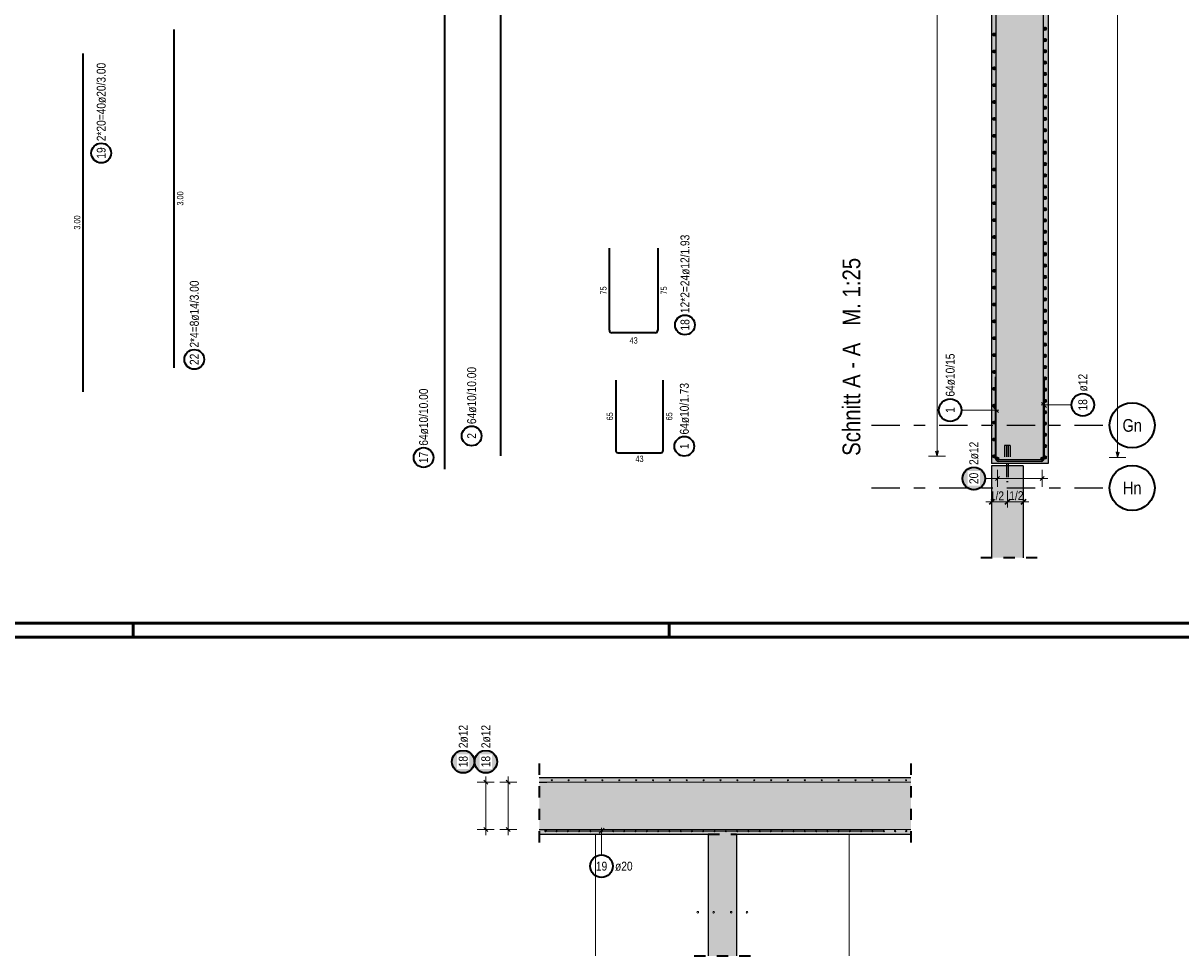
# Model space of a CAD drawing. Header units: millimetres. Extents: x -48 to 49.2, y -6.2 to 26.4.
# Tile 10 of 53: x 14.3 to 24.5, y -2.8 to 5.4. Entities that reach past the tile are written whole.
import ezdxf
from ezdxf.enums import TextEntityAlignment as Align

# ---------------------------------------------------------------- set-up
doc = ezdxf.new("R2010")
doc.units = ezdxf.units.MM
doc.linetypes.add('DASHDOTX2', pattern=[2, 1, -0.5, 0, -0.5])
doc.linetypes.add('HIDDEN', pattern=[0.375, 0.25, -0.125])
for name, color, linetype, lineweight in [('Achsen', 7, 'Continuous', 20), ('Mattenbewehrung', 7, 'Continuous', 20), ('Schraffuren', 7, 'Continuous', 20), ('Stabstahl', 7, 'Continuous', 20)]:
    doc.layers.add(name, color=color, linetype=linetype, lineweight=lineweight)
doc.styles.add('Arial Narrow', font='ARIALN.TTF')

msp = doc.modelspace()

# ---------------------------------------------------------------- hatches: boundary and pattern name
at = {"layer": 'Schraffuren', "lineweight": 25, "true_color": 0xd7ffd7}
for points in [[(22.859048, 1.53914), (23.359048, 1.53914), (23.359048, 17.299137), (23.333048, 17.299137), (23.333048, 17.442137), (22.935048, 17.442137), (22.935048, 17.299137), (22.909048, 17.299137), (22.909048, 17.599137), (22.935048, 17.599137), (22.935048, 17.456137), (23.333048, 17.456137), (23.333048, 17.599137), (23.359048, 17.599137), (23.359048, 17.699137), (22.859055, 17.699138)], [(23.139055, 0.705211), (23.139054, 1.519127), (22.859054, 1.519127), (22.859055, 0.705211)], [(22.143876, -1.744304), (22.143876, -1.244304), (18.848704, -1.244304), (18.848704, -1.744304)], [(20.597379, -2.823898), (20.597379, -1.744304), (20.347379, -1.744304), (20.347379, -2.823898)]]:
    msp.add_hatch(color=254, dxfattribs=at).paths.add_polyline_path(points)
at = {"layer": 'Schraffuren', "lineweight": 25, "true_color": 0xffffff}
for points in [[(22.810604, 1.408), (22.810537, 1.411839), (22.810336, 1.415673), (22.810001, 1.419498), (22.809533, 1.423309), (22.808932, 1.427101), (22.8082, 1.43087), (22.807336, 1.434611), (22.806342, 1.43832), (22.80522, 1.441992), (22.80397, 1.445622), (22.802594, 1.449207), (22.801094, 1.452741), (22.799471, 1.456221), (22.797728, 1.459642), (22.795866, 1.463), (22.793889, 1.466291), (22.791798, 1.469511), (22.789596, 1.472656), (22.787285, 1.475723), (22.784869, 1.478707), (22.78235, 1.481604), (22.779731, 1.484412), (22.777016, 1.487127), (22.774208, 1.489746), (22.77131, 1.492265), (22.768326, 1.494681), (22.76526, 1.496992), (22.762115, 1.499194), (22.758895, 1.501285), (22.755604, 1.503263), (22.752246, 1.505124), (22.748824, 1.506867), (22.745345, 1.50849), (22.74181, 1.50999), (22.738226, 1.511366), (22.734596, 1.512616), (22.730924, 1.513739), (22.727215, 1.514733), (22.723474, 1.515596), (22.719705, 1.516329), (22.715913, 1.516929), (22.712102, 1.517397), (22.708277, 1.517732), (22.704443, 1.517933), (22.700604, 1.518), (22.696765, 1.517933), (22.69293, 1.517732), (22.689106, 1.517397), (22.685295, 1.516929), (22.681502, 1.516329), (22.677733, 1.515596), (22.673992, 1.514733), (22.670284, 1.513739), (22.666612, 1.512616), (22.662981, 1.511366), (22.659397, 1.50999), (22.655863, 1.50849), (22.652383, 1.506867), (22.648962, 1.505124), (22.645604, 1.503263), (22.642313, 1.501285), (22.639092, 1.499194), (22.635947, 1.496992), (22.632881, 1.494681), (22.629897, 1.492265), (22.626999, 1.489746), (22.624191, 1.487127), (22.621476, 1.484412), (22.618858, 1.481604), (22.616339, 1.478707), (22.613922, 1.475723), (22.611612, 1.472656), (22.60941, 1.469511), (22.607318, 1.466291), (22.605341, 1.463), (22.603479, 1.459642), (22.601736, 1.456221), (22.600114, 1.452741), (22.598613, 1.449207), (22.597237, 1.445622), (22.595987, 1.441992), (22.594865, 1.43832), (22.593871, 1.434611), (22.593007, 1.43087), (22.592275, 1.427101), (22.591674, 1.423309), (22.591206, 1.419498), (22.590872, 1.415673), (22.590671, 1.411839), (22.590604, 1.408), (22.590671, 1.404161), (22.590872, 1.400327), (22.591206, 1.396502), (22.591674, 1.392691), (22.592275, 1.388899), (22.593007, 1.38513), (22.593871, 1.381389), (22.594865, 1.37768), (22.595987, 1.374008), (22.597237, 1.370378), (22.598613, 1.366793), (22.600114, 1.363259), (22.601736, 1.359779), (22.603479, 1.356358), (22.605341, 1.353), (22.607318, 1.349709), (22.60941, 1.346489), (22.611612, 1.343344), (22.613922, 1.340277), (22.616339, 1.337293), (22.618858, 1.334396), (22.621476, 1.331588), (22.624191, 1.328873), (22.626999, 1.326254), (22.629897, 1.323735), (22.632881, 1.321319), (22.635947, 1.319008), (22.639092, 1.316806), (22.642313, 1.314715), (22.645604, 1.312737), (22.648962, 1.310876), (22.652383, 1.309133), (22.655863, 1.30751), (22.659397, 1.30601), (22.662981, 1.304634), (22.666612, 1.303384), (22.670284, 1.302261), (22.673992, 1.301267), (22.677733, 1.300404), (22.681502, 1.299671), (22.685295, 1.299071), (22.689106, 1.298603), (22.69293, 1.298268), (22.696765, 1.298067), (22.700604, 1.298), (22.704443, 1.298067), (22.708277, 1.298268), (22.712102, 1.298603), (22.715913, 1.299071), (22.719705, 1.299671), (22.723474, 1.300404), (22.727215, 1.301267), (22.730924, 1.302261), (22.734596, 1.303384), (22.738226, 1.304634), (22.74181, 1.30601), (22.745345, 1.30751), (22.748824, 1.309133), (22.752246, 1.310876), (22.755604, 1.312737), (22.758895, 1.314715), (22.762115, 1.316806), (22.76526, 1.319008), (22.768326, 1.321319), (22.77131, 1.323735), (22.774208, 1.326254), (22.777016, 1.328873), (22.779731, 1.331588), (22.78235, 1.334396), (22.784869, 1.337293), (22.787285, 1.340277), (22.789596, 1.343344), (22.791798, 1.346489), (22.793889, 1.349709), (22.795866, 1.353), (22.797728, 1.356358), (22.799471, 1.359779), (22.801094, 1.363259), (22.802594, 1.366793), (22.80397, 1.370378), (22.80522, 1.374008), (22.806342, 1.37768), (22.807336, 1.381389), (22.8082, 1.38513), (22.808932, 1.388899), (22.809533, 1.392691), (22.810001, 1.396502), (22.810336, 1.400327)], [(18.485, -1.102644), (18.484933, -1.098805), (18.484732, -1.094971), (18.484397, -1.091146), (18.483929, -1.087335), (18.483329, -1.083543), (18.482596, -1.079774), (18.481733, -1.076033), (18.480739, -1.072324), (18.479616, -1.068653), (18.478366, -1.065022), (18.47699, -1.061438), (18.47549, -1.057903), (18.473867, -1.054424), (18.472124, -1.051003), (18.470263, -1.047644), (18.468285, -1.044353), (18.466194, -1.041133), (18.463992, -1.037988), (18.461681, -1.034922), (18.459265, -1.031938), (18.456746, -1.02904), (18.454127, -1.026232), (18.451412, -1.023517), (18.448604, -1.020898), (18.445707, -1.01838), (18.442723, -1.015963), (18.439656, -1.013653), (18.436511, -1.01145), (18.433291, -1.009359), (18.43, -1.007382), (18.426642, -1.00552), (18.423221, -1.003777), (18.419741, -1.002154), (18.416207, -1.000654), (18.412622, -0.999278), (18.408992, -0.998028), (18.40532, -0.996906), (18.401611, -0.995912), (18.39787, -0.995048), (18.394101, -0.994316), (18.390309, -0.993715), (18.386498, -0.993247), (18.382673, -0.992912), (18.378839, -0.992711), (18.375, -0.992644), (18.371161, -0.992711), (18.367327, -0.992912), (18.363502, -0.993247), (18.359691, -0.993715), (18.355899, -0.994316), (18.35213, -0.995048), (18.348389, -0.995912), (18.34468, -0.996906), (18.341008, -0.998028), (18.337378, -0.999278), (18.333793, -1.000654), (18.330259, -1.002154), (18.326779, -1.003777), (18.323358, -1.00552), (18.32, -1.007382), (18.316709, -1.009359), (18.313489, -1.01145), (18.310344, -1.013653), (18.307277, -1.015963), (18.304293, -1.01838), (18.301396, -1.020898), (18.298588, -1.023517), (18.295873, -1.026232), (18.293254, -1.02904), (18.290735, -1.031938), (18.288319, -1.034922), (18.286008, -1.037988), (18.283806, -1.041133), (18.281715, -1.044353), (18.279737, -1.047644), (18.277876, -1.051003), (18.276133, -1.054424), (18.27451, -1.057903), (18.27301, -1.061438), (18.271634, -1.065022), (18.270384, -1.068653), (18.269261, -1.072324), (18.268267, -1.076033), (18.267404, -1.079774), (18.266671, -1.083543), (18.266071, -1.087335), (18.265603, -1.091146), (18.265268, -1.094971), (18.265067, -1.098805), (18.265, -1.102644), (18.265067, -1.106483), (18.265268, -1.110318), (18.265603, -1.114143), (18.266071, -1.117953), (18.266671, -1.121746), (18.267404, -1.125515), (18.268267, -1.129256), (18.269261, -1.132965), (18.270384, -1.136636), (18.271634, -1.140267), (18.27301, -1.143851), (18.27451, -1.147385), (18.276133, -1.150865), (18.277876, -1.154286), (18.279737, -1.157644), (18.281715, -1.160936), (18.283806, -1.164156), (18.286008, -1.167301), (18.288319, -1.170367), (18.290735, -1.173351), (18.293254, -1.176249), (18.295873, -1.179057), (18.298588, -1.181772), (18.301396, -1.18439), (18.304293, -1.186909), (18.307277, -1.189326), (18.310344, -1.191636), (18.313489, -1.193839), (18.316709, -1.19593), (18.32, -1.197907), (18.323358, -1.199769), (18.326779, -1.201512), (18.330259, -1.203134), (18.333793, -1.204635), (18.337378, -1.206011), (18.341008, -1.207261), (18.34468, -1.208383), (18.348389, -1.209377), (18.35213, -1.210241), (18.355899, -1.210973), (18.359691, -1.211574), (18.363502, -1.212042), (18.367327, -1.212376), (18.371161, -1.212577), (18.375, -1.212644), (18.378839, -1.212577), (18.382673, -1.212376), (18.386498, -1.212042), (18.390309, -1.211574), (18.394101, -1.210973), (18.39787, -1.210241), (18.401611, -1.209377), (18.40532, -1.208383), (18.408992, -1.207261), (18.412622, -1.206011), (18.416207, -1.204635), (18.419741, -1.203134), (18.423221, -1.201512), (18.426642, -1.199769), (18.43, -1.197907), (18.433291, -1.19593), (18.436511, -1.193839), (18.439656, -1.191636), (18.442723, -1.189326), (18.445707, -1.186909), (18.448604, -1.18439), (18.451412, -1.181772), (18.454127, -1.179057), (18.456746, -1.176249), (18.459265, -1.173351), (18.461681, -1.170367), (18.463992, -1.167301), (18.466194, -1.164156), (18.468285, -1.160936), (18.470263, -1.157644), (18.472124, -1.154286), (18.473867, -1.150865), (18.47549, -1.147385), (18.47699, -1.143851), (18.478366, -1.140267), (18.479616, -1.136636), (18.480739, -1.132965), (18.481733, -1.129256), (18.482596, -1.125515), (18.483329, -1.121746), (18.483929, -1.117953), (18.484397, -1.114143), (18.484732, -1.110318)]]:
    msp.add_hatch(color=7, dxfattribs=at).paths.add_polyline_path(points)

# ---------------------------------------------------------------- linework, layer by layer
at = {"color": 3, "linetype": 'HIDDEN', "lineweight": 25, "ltscale": 0.25}
for p, q in [((22.974054, 1.69914), (22.974054, 1.53914)), ((22.975957, 1.69914), (22.974054, 1.69914)), ((22.981376, 1.69914), (22.975957, 1.69914)), ((22.989487, 1.69914), (22.981376, 1.69914)), ((22.999054, 1.69914), (22.989487, 1.69914)), ((22.991054, 1.69914), (22.991054, 1.53914)), ((23.008621, 1.69914), (22.999054, 1.69914)), ((23.007054, 1.69914), (23.007054, 1.53914)), ((23.016731, 1.69914), (23.008621, 1.69914)), ((23.022151, 1.69914), (23.016731, 1.69914)), ((23.024054, 1.69914), (23.022151, 1.69914)), ((23.024054, 1.69914), (23.024054, 1.53914)), ((22.991054, 1.519127), (22.991054, 1.37914)), ((23.007054, 1.519127), (23.007054, 1.37914)), ((22.991663, 1.37914), (22.991054, 1.37914)), ((22.993397, 1.37914), (22.991663, 1.37914)), ((22.995992, 1.37914), (22.993397, 1.37914)), ((22.999054, 1.37914), (22.995992, 1.37914)), ((23.002115, 1.37914), (22.999054, 1.37914)), ((23.00471, 1.37914), (23.002115, 1.37914)), ((23.006445, 1.37914), (23.00471, 1.37914)), ((23.007054, 1.37914), (23.006445, 1.37914))]:
    msp.add_line(p, q, dxfattribs=at)
at = {"color": 3, "linetype": 'Continuous', "lineweight": 25}
for p, q in [((22.991054, 1.53914), (22.991054, 1.519127)), ((23.007054, 1.53914), (23.007054, 1.519127))]:
    msp.add_line(p, q, dxfattribs=at)
at = {"color": 2, "linetype": 'HIDDEN', "lineweight": 35, "ltscale": 0.25}
for p, q in [((23.264054, 0.705211), (22.734054, 0.705211)), ((18.848704, -1.119304), (18.848704, -1.869304)), ((22.143876, -1.119304), (22.143876, -1.869304)), ((20.222379, -2.823898), (20.722379, -2.823898))]:
    msp.add_line(p, q, dxfattribs=at)
at = {"color": 4, "linetype": 'Continuous', "lineweight": 50}
for p, q in [((0.5, 0.125), (43.625, 0.125)), ((0, 0), (43.75, 0))]:
    msp.add_line(p, q, dxfattribs=at)
at = {"color": 4, "linetype": 'Continuous', "lineweight": 50, "ltscale": 0.4}
for p, q in [((15.25, 0), (15.25, 0.125)), ((20, 0), (20, 0.125))]:
    msp.add_line(p, q, dxfattribs=at)
at = {"color": 9, "linetype": 'Continuous', "lineweight": 0}
for p, q in [((18.848704, -1.284304), (22.143876, -1.284304)), ((18.848704, -1.704304), (22.143876, -1.704304))]:
    msp.add_line(p, q, dxfattribs=at)
for centre, radius in [((18.96019, -1.267304), 0.005), ((18.96019, -1.267304), 0.005), ((19.109751, -1.267304), 0.005), ((19.109751, -1.267304), 0.005), ((19.259312, -1.267304), 0.005), ((19.259312, -1.267304), 0.005), ((19.408874, -1.267304), 0.005), ((19.408874, -1.267304), 0.005), ((19.558435, -1.267304), 0.005), ((19.558435, -1.267304), 0.005), ((19.707996, -1.267304), 0.005), ((19.707996, -1.267304), 0.005), ((19.857558, -1.267304), 0.005), ((19.857558, -1.267304), 0.005), ((20.007119, -1.267304), 0.005), ((20.007119, -1.267304), 0.005), ((20.156681, -1.267304), 0.005), ((20.156681, -1.267304), 0.005), ((20.306242, -1.267304), 0.005), ((20.306242, -1.267304), 0.005), ((20.455803, -1.267304), 0.005), ((20.455803, -1.267304), 0.005), ((20.605365, -1.267304), 0.005), ((20.605365, -1.267304), 0.005), ((20.754926, -1.267304), 0.005), ((20.754926, -1.267304), 0.005), ((20.904487, -1.267304), 0.005), ((20.904487, -1.267304), 0.005), ((21.054049, -1.267304), 0.005), ((21.054049, -1.267304), 0.005), ((21.20361, -1.267304), 0.005), ((21.20361, -1.267304), 0.005), ((21.353172, -1.267304), 0.005), ((21.353172, -1.267304), 0.005), ((21.502733, -1.267304), 0.005), ((21.502733, -1.267304), 0.005), ((21.652294, -1.267304), 0.005), ((21.652294, -1.267304), 0.005), ((21.801856, -1.267304), 0.005), ((21.801856, -1.267304), 0.005), ((21.951417, -1.267304), 0.005), ((21.951417, -1.267304), 0.005), ((22.100978, -1.267304), 0.005), ((22.100978, -1.267304), 0.005), ((18.903276, -1.718304), 0.006), ((18.903276, -1.718304), 0.006), ((19.003261, -1.718304), 0.006), ((19.003261, -1.718304), 0.006), ((19.103246, -1.718304), 0.006), ((19.103246, -1.718304), 0.006), ((19.203231, -1.718304), 0.006), ((19.203231, -1.718304), 0.006), ((19.303216, -1.718304), 0.006), ((19.303216, -1.718304), 0.006), ((19.403201, -1.718304), 0.006), ((19.403201, -1.718304), 0.006), ((19.503185, -1.718304), 0.006), ((19.503185, -1.718304), 0.006), ((19.60317, -1.718304), 0.006), ((19.60317, -1.718304), 0.006), ((19.703155, -1.718304), 0.006), ((19.703155, -1.718304), 0.006), ((19.80314, -1.718304), 0.006), ((19.80314, -1.718304), 0.006), ((19.903125, -1.718304), 0.006), ((19.903125, -1.718304), 0.006), ((20.003109, -1.718304), 0.006), ((20.003109, -1.718304), 0.006), ((20.103094, -1.718304), 0.006), ((20.103094, -1.718304), 0.006), ((20.203079, -1.718304), 0.006), ((20.203079, -1.718304), 0.006), ((20.303064, -1.718304), 0.006), ((20.303064, -1.718304), 0.006), ((20.403049, -1.718304), 0.006), ((20.403049, -1.718304), 0.006), ((20.503034, -1.718304), 0.006), ((20.503034, -1.718304), 0.006), ((20.603018, -1.718304), 0.006), ((20.603018, -1.718304), 0.006), ((20.703003, -1.718304), 0.006), ((20.703003, -1.718304), 0.006), ((20.802988, -1.718304), 0.006), ((20.802988, -1.718304), 0.006), ((20.902973, -1.718304), 0.006), ((20.902973, -1.718304), 0.006), ((21.002958, -1.718304), 0.006), ((21.002958, -1.718304), 0.006), ((21.102943, -1.718304), 0.006), ((21.102943, -1.718304), 0.006), ((21.202927, -1.718304), 0.006), ((21.202927, -1.718304), 0.006), ((21.302912, -1.718304), 0.006), ((21.302912, -1.718304), 0.006), ((21.402897, -1.718304), 0.006), ((21.402897, -1.718304), 0.006), ((21.502882, -1.718304), 0.006), ((21.502882, -1.718304), 0.006), ((21.602867, -1.718304), 0.006), ((21.602867, -1.718304), 0.006), ((21.702851, -1.718304), 0.006), ((21.702851, -1.718304), 0.006), ((21.802836, -1.718304), 0.006), ((21.802836, -1.718304), 0.006), ((21.902821, -1.718304), 0.006), ((21.902821, -1.718304), 0.006), ((22.002806, -1.718304), 0.006), ((22.002806, -1.718304), 0.006), ((22.102791, -1.718304), 0.006), ((22.102791, -1.718304), 0.006), ((20.254379, -2.437092), 0.007), ((20.254379, -2.437092), 0.007), ((20.394379, -2.437092), 0.007), ((20.394379, -2.437092), 0.007), ((20.550379, -2.437092), 0.007), ((20.550379, -2.437092), 0.007), ((20.690379, -2.437092), 0.007), ((20.690379, -2.437092), 0.007)]:
    msp.add_circle(centre, radius, dxfattribs=at)
at = {"layer": 'Achsen', "color": 2, "linetype": 'Continuous', "lineweight": 35}
for q in [(15.613442, 5.389259), (15.613442, 2.389259)]:
    msp.add_line((15.613442, 2.389259), q, dxfattribs=at)
at = {"layer": 'Achsen', "color": 3, "linetype": 'DASHDOTX2', "lineweight": 25, "ltscale": 0.25}
for p, q in [((21.794884, 1.879131), (23.905212, 1.879131)), ((21.794884, 1.324131), (23.905212, 1.324131))]:
    msp.add_line(p, q, dxfattribs=at)
at = {"layer": 'Achsen', "color": 2, "linetype": 'Continuous', "lineweight": 35}
for centre, radius in [((15.791464, 2.463308), 0.0875), ((24.105212, 1.879131), 0.2), ((24.105212, 1.324131), 0.2)]:
    msp.add_circle(centre, radius, dxfattribs=at)
at = {"layer": 'Mattenbewehrung', "color": 3, "linetype": 'Continuous', "lineweight": 25}
for p, q in [((22.859055, 17.699138), (22.859055, 1.53914)), ((23.359048, 17.299137), (23.359048, 1.53914)), ((23.359048, 1.53914), (22.859048, 1.53914)), ((23.139054, 1.519127), (22.859054, 1.519127)), ((22.859055, 1.519127), (22.859055, 0.705211)), ((23.139055, 1.519127), (23.139055, 0.705211)), ((18.848704, -1.244304), (22.143876, -1.244304)), ((18.848704, -1.744304), (20.347379, -1.744304)), ((20.347379, -1.744304), (20.347379, -2.823898)), ((20.597379, -1.744304), (22.143876, -1.744304)), ((20.597379, -1.744304), (20.597379, -2.823898))]:
    msp.add_line(p, q, dxfattribs=at)
at = {"layer": 'Schraffuren', "color": 5, "linetype": 'Continuous', "lineweight": 18}
for p, q in [((22.374993, 1.60414), (22.374993, 18.654137)), ((23.975, 1.59514), (23.975, 14.793137)), ((23.567148, 2.059852), (23.299048, 2.059852)), ((22.591652, 2.0138), (22.924048, 2.0138)), ((22.299993, 1.60414), (22.449993, 1.60414)), ((23.9, 1.59514), (24.05, 1.59514)), ((22.910048, 1.333), (22.910048, 1.483)), ((23.308048, 1.333), (23.308048, 1.483)), ((22.800604, 1.408), (22.860048, 1.408)), ((23.358048, 1.408), (22.860048, 1.408)), ((18.3, -1.285304), (18.45, -1.285304)), ((18.3, -1.285304), (18.45, -1.285304)), ((18.375, -1.753304), (18.375, -1.235304)), ((18.5, -1.285304), (18.65, -1.285304)), ((18.5, -1.285304), (18.65, -1.285304)), ((18.575, -1.753304), (18.575, -1.235304)), ((18.3, -1.703304), (18.45, -1.703304)), ((18.3, -1.703304), (18.45, -1.703304)), ((18.5, -1.703304), (18.65, -1.703304)), ((18.5, -1.703304), (18.65, -1.703304)), ((19.401097, -1.928777), (19.401097, -1.689304))]:
    msp.add_line(p, q, dxfattribs=at)
at = {"layer": 'Schraffuren', "color": 2, "linetype": 'Continuous', "lineweight": 35}
for p, q in [((18.508708, 1.607165), (18.508708, 11.607165)), ((18.011674, 1.48914), (18.011674, 11.48914)), ((14.805805, 2.176085), (14.805805, 5.176085)), ((19.470403, 2.722984), (19.470403, 3.448984)), ((19.900403, 3.448984), (19.900403, 2.722984)), ((19.876403, 2.698984), (19.494403, 2.698984)), ((19.527627, 2.280646), (19.527627, 1.655646)), ((19.947627, 1.655646), (19.947627, 2.280646)), ((19.547627, 1.635646), (19.927627, 1.635646)), ((22.881151, 1.222097), (22.836957, 1.177903)), ((23.021151, 1.222097), (22.976957, 1.177903)), ((23.021151, 1.222097), (22.976957, 1.177903)), ((23.161152, 1.222097), (23.116958, 1.177903))]:
    msp.add_line(p, q, dxfattribs=at)
at = {"layer": 'Schraffuren', "color": 3, "linetype": 'Continuous', "lineweight": 25}
for p, q in [((22.899048, 1.57914), (22.899048, 11.57914)), ((23.319048, 1.57914), (23.319048, 11.57914)), ((22.894048, 1.58314), (22.894048, 2.30914)), ((23.324048, 2.30914), (23.324048, 1.58314)), ((22.899048, 1.59414), (22.899048, 2.21914)), ((23.319048, 2.21914), (23.319048, 1.59414)), ((23.301951, 2.081949), (23.346145, 2.037755)), ((22.921145, 1.991703), (22.876951, 2.035898)), ((22.361595, 1.65414), (22.374993, 1.60414)), ((22.374993, 1.60414), (22.38839, 1.65414)), ((23.961603, 1.64514), (23.975, 1.59514)), ((23.975, 1.59514), (23.988397, 1.64514)), ((23.300048, 1.55914), (22.918048, 1.55914)), ((23.299048, 1.57414), (22.919048, 1.57414)), ((22.89237, 1.390322), (22.927725, 1.425678)), ((23.29037, 1.390322), (23.325725, 1.425678)), ((18.357322, -1.267627), (18.392678, -1.302982)), ((18.357322, -1.267627), (18.392678, -1.302982)), ((18.557322, -1.267627), (18.592678, -1.302982)), ((18.557322, -1.267627), (18.592678, -1.302982)), ((18.848704, -1.285304), (18.917383, -1.285304)), ((18.848704, -1.285304), (18.917383, -1.285304)), ((18.848704, -1.285304), (18.917383, -1.285304)), ((18.848704, -1.285304), (18.917383, -1.285304)), ((18.357322, -1.685626), (18.392678, -1.720982)), ((18.357322, -1.685626), (18.392678, -1.720982)), ((18.557322, -1.685626), (18.592678, -1.720982)), ((18.557322, -1.685626), (18.592678, -1.720982)), ((18.848704, -1.703304), (18.917383, -1.703304)), ((18.848704, -1.703304), (18.917383, -1.703304)), ((18.848704, -1.703304), (18.917383, -1.703304)), ((18.848704, -1.703304), (18.917383, -1.703304)), ((18.897379, -1.714304), (21.897379, -1.714304)), ((19.423194, -1.692207), (19.379, -1.736401))]:
    msp.add_line(p, q, dxfattribs=at)
at = {"layer": 'Schraffuren', "color": 6, "linetype": 'Continuous', "lineweight": 13}
for p, q in [((22.859054, 1.3), (22.859054, 1.15)), ((22.999054, 1.3), (22.999054, 1.15)), ((22.999054, 1.3), (22.999054, 1.15)), ((23.139055, 1.3), (23.139055, 1.15)), ((22.809054, 1.2), (23.049054, 1.2)), ((22.949054, 1.2), (23.189055, 1.2))]:
    msp.add_line(p, q, dxfattribs=at)
at = {"layer": 'Schraffuren', "color": 9, "linetype": 'Continuous', "lineweight": 0}
for p, q in [((19.347379, -2.823898), (19.347379, -1.744304)), ((21.597379, -2.823898), (21.597379, -1.744304))]:
    msp.add_line(p, q, dxfattribs=at)
at = {"layer": 'Schraffuren', "color": 4, "linetype": 'Continuous', "lineweight": 50}
for centre, radius in [((22.882048, 5.343174), 0.005), ((22.882048, 5.343174), 0.005), ((22.882048, 5.343174), 0.0045), ((22.882048, 5.343174), 0.0035), ((22.882048, 5.343174), 0.0025), ((22.882048, 5.343174), 0.0015), ((22.882048, 5.343174), 0.0005), ((23.333048, 5.394563), 0.006), ((23.333048, 5.394563), 0.006), ((23.333048, 5.394563), 0.0054), ((23.333048, 5.394563), 0.0042), ((23.333048, 5.394563), 0.003), ((23.333048, 5.394563), 0.0018), ((23.333048, 5.394563), 0.0006), ((23.333048, 5.294579), 0.006), ((23.333048, 5.294579), 0.006), ((23.333048, 5.294579), 0.0054), ((23.333048, 5.294579), 0.0042), ((23.333048, 5.294579), 0.003), ((23.333048, 5.294579), 0.0018), ((23.333048, 5.294579), 0.0006), ((22.882048, 5.193613), 0.005), ((22.882048, 5.193613), 0.005), ((22.882048, 5.193613), 0.0045), ((22.882048, 5.193613), 0.0035), ((22.882048, 5.193613), 0.0025), ((22.882048, 5.193613), 0.0015), ((22.882048, 5.193613), 0.0005), ((23.333048, 5.194594), 0.006), ((23.333048, 5.194594), 0.006), ((23.333048, 5.194594), 0.0054), ((23.333048, 5.194594), 0.0042), ((23.333048, 5.194594), 0.003), ((23.333048, 5.194594), 0.0018), ((23.333048, 5.194594), 0.0006), ((22.882048, 5.044052), 0.005), ((22.882048, 5.044052), 0.005), ((22.882048, 5.044052), 0.0045), ((22.882048, 5.044052), 0.0035), ((22.882048, 5.044052), 0.0025), ((22.882048, 5.044052), 0.0015), ((22.882048, 5.044052), 0.0005), ((23.333048, 5.094609), 0.006), ((23.333048, 5.094609), 0.006), ((23.333048, 5.094609), 0.0054), ((23.333048, 5.094609), 0.0042), ((23.333048, 5.094609), 0.003), ((23.333048, 5.094609), 0.0018), ((23.333048, 5.094609), 0.0006), ((23.333048, 4.994624), 0.006), ((23.333048, 4.994624), 0.006), ((23.333048, 4.994624), 0.0054), ((23.333048, 4.994624), 0.0042), ((23.333048, 4.994624), 0.003), ((23.333048, 4.994624), 0.0018), ((23.333048, 4.994624), 0.0006), ((22.882048, 4.89449), 0.005), ((22.882048, 4.89449), 0.005), ((22.882048, 4.89449), 0.0045), ((22.882048, 4.89449), 0.0035), ((22.882048, 4.89449), 0.0025), ((22.882048, 4.89449), 0.0015), ((22.882048, 4.89449), 0.0005), ((23.333048, 4.894639), 0.006), ((23.333048, 4.894639), 0.006), ((23.333048, 4.894639), 0.0054), ((23.333048, 4.894639), 0.0042), ((23.333048, 4.894639), 0.003), ((23.333048, 4.894639), 0.0018), ((23.333048, 4.894639), 0.0006), ((22.882048, 4.744929), 0.005), ((22.882048, 4.744929), 0.005), ((22.882048, 4.744929), 0.0045), ((22.882048, 4.744929), 0.0035), ((22.882048, 4.744929), 0.0025), ((22.882048, 4.744929), 0.0015), ((22.882048, 4.744929), 0.0005), ((23.333048, 4.794654), 0.006), ((23.333048, 4.794654), 0.006), ((23.333048, 4.794654), 0.0054), ((23.333048, 4.794654), 0.0042), ((23.333048, 4.794654), 0.003), ((23.333048, 4.794654), 0.0018), ((23.333048, 4.794654), 0.0006), ((23.333048, 4.69467), 0.006), ((23.333048, 4.69467), 0.006), ((23.333048, 4.69467), 0.0054), ((23.333048, 4.69467), 0.0042), ((23.333048, 4.69467), 0.003), ((23.333048, 4.69467), 0.0018), ((23.333048, 4.69467), 0.0006), ((22.882048, 4.595368), 0.005), ((22.882048, 4.595368), 0.005), ((22.882048, 4.595368), 0.0045), ((22.882048, 4.595368), 0.0035), ((22.882048, 4.595368), 0.0025), ((22.882048, 4.595368), 0.0015), ((22.882048, 4.595368), 0.0005), ((23.333048, 4.594685), 0.006), ((23.333048, 4.594685), 0.006), ((23.333048, 4.594685), 0.0054), ((23.333048, 4.594685), 0.0042), ((23.333048, 4.594685), 0.003), ((23.333048, 4.594685), 0.0018), ((23.333048, 4.594685), 0.0006), ((22.882048, 4.445806), 0.005), ((22.882048, 4.445806), 0.005), ((22.882048, 4.445806), 0.0045), ((22.882048, 4.445806), 0.0035), ((22.882048, 4.445806), 0.0025), ((22.882048, 4.445806), 0.0015), ((22.882048, 4.445806), 0.0005), ((23.333048, 4.4947), 0.006), ((23.333048, 4.4947), 0.006), ((23.333048, 4.4947), 0.0054), ((23.333048, 4.4947), 0.0042), ((23.333048, 4.4947), 0.003), ((23.333048, 4.4947), 0.0018), ((23.333048, 4.4947), 0.0006), ((23.333048, 4.394715), 0.006), ((23.333048, 4.394715), 0.006), ((23.333048, 4.394715), 0.0054), ((23.333048, 4.394715), 0.0042), ((23.333048, 4.394715), 0.003), ((23.333048, 4.394715), 0.0018), ((23.333048, 4.394715), 0.0006), ((22.882048, 4.296245), 0.005), ((22.882048, 4.296245), 0.005), ((22.882048, 4.296245), 0.0045), ((22.882048, 4.296245), 0.0035), ((22.882048, 4.296245), 0.0025), ((22.882048, 4.296245), 0.0015), ((22.882048, 4.296245), 0.0005), ((23.333048, 4.29473), 0.006), ((23.333048, 4.29473), 0.006), ((23.333048, 4.29473), 0.0054), ((23.333048, 4.29473), 0.0042), ((23.333048, 4.29473), 0.003), ((23.333048, 4.29473), 0.0018), ((23.333048, 4.29473), 0.0006), ((22.882048, 4.146683), 0.005), ((22.882048, 4.146683), 0.005), ((22.882048, 4.146683), 0.0045), ((22.882048, 4.146683), 0.0035), ((22.882048, 4.146683), 0.0025), ((22.882048, 4.146683), 0.0015), ((22.882048, 4.146683), 0.0005), ((23.333048, 4.194746), 0.006), ((23.333048, 4.194746), 0.006), ((23.333048, 4.194746), 0.0054), ((23.333048, 4.194746), 0.0042), ((23.333048, 4.194746), 0.003), ((23.333048, 4.194746), 0.0018), ((23.333048, 4.194746), 0.0006), ((23.333048, 4.094761), 0.006), ((23.333048, 4.094761), 0.006), ((23.333048, 4.094761), 0.0054), ((23.333048, 4.094761), 0.0042), ((23.333048, 4.094761), 0.003), ((23.333048, 4.094761), 0.0018), ((23.333048, 4.094761), 0.0006), ((22.882048, 3.997122), 0.005), ((22.882048, 3.997122), 0.005), ((22.882048, 3.997122), 0.0045), ((22.882048, 3.997122), 0.0035), ((22.882048, 3.997122), 0.0025), ((22.882048, 3.997122), 0.0015), ((22.882048, 3.997122), 0.0005), ((23.333048, 3.994776), 0.006), ((23.333048, 3.994776), 0.006), ((23.333048, 3.894791), 0.006), ((23.333048, 3.894791), 0.006), ((23.333048, 3.994776), 0.0054), ((23.333048, 3.894791), 0.0054), ((23.333048, 3.994776), 0.0042), ((23.333048, 3.994776), 0.003), ((23.333048, 3.994776), 0.0018), ((23.333048, 3.994776), 0.0006), ((22.882048, 3.847561), 0.005), ((22.882048, 3.847561), 0.005), ((22.882048, 3.847561), 0.0045), ((22.882048, 3.847561), 0.0035), ((22.882048, 3.847561), 0.0025), ((22.882048, 3.847561), 0.0015), ((22.882048, 3.847561), 0.0005), ((23.333048, 3.794806), 0.006), ((23.333048, 3.794806), 0.006), ((23.333048, 3.794806), 0.0054), ((23.333048, 3.894791), 0.0042), ((23.333048, 3.794806), 0.0042), ((23.333048, 3.894791), 0.003), ((23.333048, 3.794806), 0.003), ((23.333048, 3.894791), 0.0018), ((23.333048, 3.894791), 0.0006), ((22.882048, 3.697999), 0.005), ((22.882048, 3.697999), 0.005), ((22.882048, 3.697999), 0.0045), ((22.882048, 3.697999), 0.0035), ((22.882048, 3.697999), 0.0025), ((22.882048, 3.697999), 0.0015), ((22.882048, 3.697999), 0.0005), ((23.333048, 3.694821), 0.006), ((23.333048, 3.694821), 0.006), ((23.333048, 3.694821), 0.0054), ((23.333048, 3.694821), 0.0042), ((23.333048, 3.694821), 0.003), ((23.333048, 3.794806), 0.0018), ((23.333048, 3.694821), 0.0018), ((23.333048, 3.794806), 0.0006), ((23.333048, 3.694821), 0.0006), ((23.333048, 3.594837), 0.006), ((23.333048, 3.594837), 0.006), ((23.333048, 3.594837), 0.0054), ((23.333048, 3.594837), 0.0042), ((23.333048, 3.594837), 0.003), ((23.333048, 3.594837), 0.0018), ((23.333048, 3.594837), 0.0006), ((22.882048, 3.548438), 0.005), ((22.882048, 3.548438), 0.005), ((22.882048, 3.548438), 0.0045), ((22.882048, 3.548438), 0.0035), ((22.882048, 3.548438), 0.0025), ((22.882048, 3.548438), 0.0015), ((22.882048, 3.548438), 0.0005), ((23.333048, 3.494852), 0.006), ((23.333048, 3.494852), 0.006), ((23.333048, 3.494852), 0.0054), ((23.333048, 3.494852), 0.0042), ((23.333048, 3.494852), 0.003), ((23.333048, 3.494852), 0.0018), ((23.333048, 3.494852), 0.0006), ((22.882048, 3.398877), 0.005), ((22.882048, 3.398877), 0.005), ((22.882048, 3.398877), 0.0045), ((22.882048, 3.398877), 0.0035), ((22.882048, 3.398877), 0.0025), ((22.882048, 3.398877), 0.0015), ((22.882048, 3.398877), 0.0005), ((23.333048, 3.394867), 0.006), ((23.333048, 3.394867), 0.006), ((23.333048, 3.394867), 0.0054), ((23.333048, 3.394867), 0.0042), ((23.333048, 3.394867), 0.003), ((23.333048, 3.394867), 0.0018), ((23.333048, 3.394867), 0.0006), ((23.333048, 3.294882), 0.006), ((23.333048, 3.294882), 0.006), ((23.333048, 3.294882), 0.0054), ((23.333048, 3.294882), 0.0042), ((23.333048, 3.294882), 0.003), ((23.333048, 3.294882), 0.0018), ((23.333048, 3.294882), 0.0006), ((22.882048, 3.249315), 0.005), ((22.882048, 3.249315), 0.005), ((22.882048, 3.249315), 0.0045), ((22.882048, 3.249315), 0.0035), ((22.882048, 3.249315), 0.0025), ((22.882048, 3.249315), 0.0015), ((22.882048, 3.249315), 0.0005), ((23.333048, 3.194897), 0.006), ((23.333048, 3.194897), 0.006), ((23.333048, 3.194897), 0.0054), ((23.333048, 3.194897), 0.0042), ((23.333048, 3.194897), 0.003), ((23.333048, 3.194897), 0.0018), ((23.333048, 3.194897), 0.0006), ((22.882048, 3.099754), 0.005), ((22.882048, 3.099754), 0.005), ((22.882048, 3.099754), 0.0045), ((22.882048, 3.099754), 0.0035), ((22.882048, 3.099754), 0.0025), ((22.882048, 3.099754), 0.0015), ((22.882048, 3.099754), 0.0005), ((23.333048, 3.094912), 0.006), ((23.333048, 3.094912), 0.006), ((23.333048, 3.094912), 0.0054), ((23.333048, 3.094912), 0.0042), ((23.333048, 3.094912), 0.003), ((23.333048, 3.094912), 0.0018), ((23.333048, 3.094912), 0.0006), ((23.333048, 2.994928), 0.006), ((23.333048, 2.994928), 0.006), ((23.333048, 2.994928), 0.0054), ((23.333048, 2.994928), 0.0042), ((23.333048, 2.994928), 0.003), ((23.333048, 2.994928), 0.0018), ((23.333048, 2.994928), 0.0006), ((22.882048, 2.950193), 0.005), ((22.882048, 2.950193), 0.005), ((22.882048, 2.950193), 0.0045), ((22.882048, 2.950193), 0.0035), ((22.882048, 2.950193), 0.0025), ((22.882048, 2.950193), 0.0015), ((22.882048, 2.950193), 0.0005), ((23.333048, 2.894943), 0.006), ((23.333048, 2.894943), 0.006), ((23.333048, 2.894943), 0.0054), ((23.333048, 2.894943), 0.0042), ((23.333048, 2.894943), 0.003), ((23.333048, 2.894943), 0.0018), ((23.333048, 2.894943), 0.0006), ((22.882048, 2.800631), 0.005), ((22.882048, 2.800631), 0.005), ((22.882048, 2.800631), 0.0045), ((22.882048, 2.800631), 0.0035), ((22.882048, 2.800631), 0.0025), ((22.882048, 2.800631), 0.0015), ((22.882048, 2.800631), 0.0005), ((23.333048, 2.794958), 0.006), ((23.333048, 2.794958), 0.006), ((23.333048, 2.794958), 0.0054), ((23.333048, 2.794958), 0.0042), ((23.333048, 2.794958), 0.003), ((23.333048, 2.794958), 0.0018), ((23.333048, 2.794958), 0.0006), ((23.333048, 2.694973), 0.006), ((23.333048, 2.694973), 0.006), ((23.333048, 2.694973), 0.0054), ((23.333048, 2.694973), 0.0042), ((23.333048, 2.694973), 0.003), ((23.333048, 2.694973), 0.0018), ((23.333048, 2.694973), 0.0006), ((22.882048, 2.65107), 0.005), ((22.882048, 2.65107), 0.005), ((22.882048, 2.65107), 0.0045), ((22.882048, 2.65107), 0.0035), ((22.882048, 2.65107), 0.0025), ((22.882048, 2.65107), 0.0015), ((22.882048, 2.65107), 0.0005), ((23.333048, 2.594988), 0.006), ((23.333048, 2.594988), 0.006), ((23.333048, 2.594988), 0.0054), ((23.333048, 2.594988), 0.0042), ((23.333048, 2.594988), 0.003), ((23.333048, 2.594988), 0.0018), ((23.333048, 2.594988), 0.0006), ((22.882048, 2.501508), 0.005), ((22.882048, 2.501508), 0.005), ((22.882048, 2.501508), 0.0045), ((22.882048, 2.501508), 0.0035), ((22.882048, 2.501508), 0.0025), ((22.882048, 2.501508), 0.0015), ((22.882048, 2.501508), 0.0005), ((23.333048, 2.495004), 0.006), ((23.333048, 2.495004), 0.006), ((23.333048, 2.495004), 0.0054), ((23.333048, 2.495004), 0.0042), ((23.333048, 2.495004), 0.003), ((23.333048, 2.495004), 0.0018), ((23.333048, 2.495004), 0.0006), ((23.333048, 2.395019), 0.006), ((23.333048, 2.395019), 0.006), ((23.333048, 2.395019), 0.0054), ((23.333048, 2.395019), 0.0042), ((23.333048, 2.395019), 0.003), ((23.333048, 2.395019), 0.0018), ((23.333048, 2.395019), 0.0006), ((22.882048, 2.351947), 0.005), ((22.882048, 2.351947), 0.005), ((22.882048, 2.351947), 0.0045), ((22.882048, 2.351947), 0.0035), ((22.882048, 2.351947), 0.0025), ((22.882048, 2.351947), 0.0015), ((22.882048, 2.351947), 0.0005), ((23.333048, 2.295034), 0.006), ((23.333048, 2.295034), 0.006), ((23.333048, 2.295034), 0.0054), ((23.333048, 2.295034), 0.0042), ((23.333048, 2.295034), 0.003), ((23.333048, 2.295034), 0.0018), ((23.333048, 2.295034), 0.0006), ((22.882048, 2.202386), 0.005), ((22.882048, 2.202386), 0.005), ((22.882048, 2.202386), 0.0045), ((22.882048, 2.202386), 0.0035), ((22.882048, 2.202386), 0.0025), ((22.882048, 2.202386), 0.0015), ((22.882048, 2.202386), 0.0005), ((23.333048, 2.195049), 0.006), ((23.333048, 2.195049), 0.006), ((23.333048, 2.195049), 0.0054), ((23.333048, 2.195049), 0.0042), ((23.333048, 2.195049), 0.003), ((23.333048, 2.195049), 0.0018), ((23.333048, 2.195049), 0.0006), ((22.882048, 2.052824), 0.005), ((22.882048, 2.052824), 0.005), ((22.882048, 2.052824), 0.0045), ((22.882048, 2.052824), 0.0035), ((22.882048, 2.052824), 0.0025), ((22.882048, 2.052824), 0.0015), ((22.882048, 2.052824), 0.0005), ((23.333048, 2.095064), 0.006), ((23.333048, 2.095064), 0.006), ((23.333048, 2.095064), 0.0054), ((23.333048, 2.095064), 0.0042), ((23.333048, 2.095064), 0.003), ((23.333048, 2.095064), 0.0018), ((23.333048, 2.095064), 0.0006), ((23.333048, 1.995079), 0.006), ((23.333048, 1.995079), 0.006), ((23.333048, 1.995079), 0.0054), ((23.333048, 1.995079), 0.0042), ((23.333048, 1.995079), 0.003), ((23.333048, 1.995079), 0.0018), ((23.333048, 1.995079), 0.0006), ((22.882048, 1.903263), 0.005), ((22.882048, 1.903263), 0.005), ((22.882048, 1.903263), 0.0045), ((22.882048, 1.903263), 0.0035), ((22.882048, 1.903263), 0.0025), ((22.882048, 1.903263), 0.0015), ((22.882048, 1.903263), 0.0005), ((23.333048, 1.895095), 0.006), ((23.333048, 1.895095), 0.006), ((23.333048, 1.895095), 0.0054), ((23.333048, 1.895095), 0.0042), ((23.333048, 1.895095), 0.003), ((23.333048, 1.895095), 0.0018), ((23.333048, 1.895095), 0.0006), ((22.882048, 1.753702), 0.005), ((22.882048, 1.753702), 0.005), ((22.882048, 1.753702), 0.0045), ((22.882048, 1.753702), 0.0035), ((22.882048, 1.753702), 0.0025), ((22.882048, 1.753702), 0.0015), ((22.882048, 1.753702), 0.0005), ((23.333048, 1.79511), 0.006), ((23.333048, 1.79511), 0.006), ((23.333048, 1.79511), 0.0054), ((23.333048, 1.79511), 0.0042), ((23.333048, 1.79511), 0.003), ((23.333048, 1.79511), 0.0018), ((23.333048, 1.79511), 0.0006), ((23.333048, 1.695125), 0.006), ((23.333048, 1.695125), 0.006), ((23.333048, 1.695125), 0.0054), ((23.333048, 1.695125), 0.0042), ((23.333048, 1.695125), 0.003), ((23.333048, 1.695125), 0.0018), ((23.333048, 1.695125), 0.0006), ((22.882048, 1.60414), 0.005), ((22.882048, 1.60414), 0.005), ((22.882048, 1.60414), 0.0045), ((22.882048, 1.60414), 0.0035), ((22.882048, 1.60414), 0.0025), ((22.882048, 1.60414), 0.0015), ((22.882048, 1.60414), 0.0005), ((22.910048, 1.58314), 0.006), ((22.910048, 1.58314), 0.006), ((22.910048, 1.58314), 0.0054), ((22.910048, 1.58314), 0.0042), ((22.910048, 1.58314), 0.003), ((22.910048, 1.58314), 0.0018), ((22.910048, 1.58314), 0.0006), ((23.308048, 1.58314), 0.006), ((23.308048, 1.58314), 0.006), ((23.308048, 1.58314), 0.0054), ((23.308048, 1.58314), 0.0042), ((23.308048, 1.58314), 0.003), ((23.308048, 1.58314), 0.0018), ((23.308048, 1.58314), 0.0006), ((23.333048, 1.59514), 0.006), ((23.333048, 1.59514), 0.006), ((23.333048, 1.59514), 0.0054), ((23.333048, 1.59514), 0.0042), ((23.333048, 1.59514), 0.003), ((23.333048, 1.59514), 0.0018), ((23.333048, 1.59514), 0.0006)]:
    msp.add_circle(centre, radius, dxfattribs=at)
at = {"layer": 'Schraffuren', "color": 2, "linetype": 'Continuous', "lineweight": 35}
for centre, radius in [((14.966088, 4.292765), 0.0875), ((20.140684, 2.769097), 0.0875), ((23.667148, 2.059852), 0.1), ((22.491652, 2.0138), 0.1), ((18.249973, 1.785045), 0.0875), ((20.135127, 1.692824), 0.0875), ((17.823442, 1.593491), 0.0875), ((22.700604, 1.408), 0.1), ((18.175, -1.102644), 0.1), ((18.375, -1.102644), 0.1), ((19.401097, -2.028777), 0.1)]:
    msp.add_circle(centre, radius, dxfattribs=at)
for centre, radius, start, end in [((19.494403, 2.722984), 0.024, 179.9999745, 270), ((19.876403, 2.722984), 0.024, 270, 0), ((19.547627, 1.655646), 0.02, 180, 270), ((19.927627, 1.655646), 0.02, 270, 0)]:
    msp.add_arc(centre, radius, start, end, dxfattribs=at)
at = {"layer": 'Schraffuren', "color": 3, "linetype": 'Continuous', "lineweight": 25}
for centre, radius, start, end in [((22.918048, 1.58314), 0.024, 179.9999745, 270), ((22.919048, 1.59414), 0.02, 180, 270), ((23.299048, 1.59414), 0.02, 270, 0), ((23.300048, 1.58314), 0.024, 270, 0)]:
    msp.add_arc(centre, radius, start, end, dxfattribs=at)
at = {"layer": 'Stabstahl', "color": 2, "linetype": 'HIDDEN', "lineweight": 35, "ltscale": 0.25}
msp.add_line((20.347379, -1.744304), (20.597379, -1.744304), dxfattribs=at)

# ---------------------------------------------------------------- texts
at = {"layer": 'Achsen', "color": 4, "lineweight": 50, "style": 'Arial Narrow'}
for s, p in [('Gn', (24.105212, 1.878304)), ('Hn', (24.105212, 1.323304))]:
    msp.add_text(s, height=0.1125, dxfattribs=at).set_placement(p, align=Align.MIDDLE_CENTER)
at = {"layer": 'Achsen', "color": 3, "lineweight": 25, "insert": (15.638442, 3.827384), "char_height": 0.05625, "attachment_point": 1, "rotation": 90, "line_spacing_factor": 0.9, "style": 'Arial Narrow'}
msp.add_mtext('3.00', dxfattribs=at)
at = {"layer": 'Achsen', "color": 2, "lineweight": 35, "char_height": 0.07875, "attachment_point": 1, "rotation": 90, "line_spacing_factor": 0.9, "style": 'Arial Narrow'}
for s, insert in [('2*4=8ø14/3.00', (15.752089, 2.568308)), ('22', (15.752089, 2.413696))]:
    msp.add_mtext(s, dxfattribs=dict(at, insert=insert))
at = {"layer": 'Schraffuren', "color": 1, "lineweight": 70, "style": 'Arial Narrow'}
msp.add_text('Schnitt A - A   M. 1:25', height=0.1575, rotation=90, dxfattribs=at).set_placement((21.694979, 1.608513))
at = {"layer": 'Schraffuren', "color": 2, "lineweight": 35, "style": 'Arial Narrow'}
for p in [(22.843792, 1.214761), (23.01572, 1.216054)]:
    msp.add_text('1/2', height=0.07875, dxfattribs=at).set_placement(p)
at = {"layer": 'Schraffuren', "color": 2, "lineweight": 35, "char_height": 0.07875, "attachment_point": 1, "rotation": 90, "line_spacing_factor": 0.9, "style": 'Arial Narrow'}
for s, insert in [('2*20=40ø20/3.00', (14.926713, 4.397765)), ('19', (14.926713, 4.243153)), ('12*2=24ø12/1.93', (20.101309, 2.874097)), ('18', (20.101309, 2.719484)), ('64ø10/15', (22.452277, 2.1338)), ('64ø10/10.00', (18.210598, 1.890045)), ('64ø10/10.00', (17.784067, 1.698491)), ('64ø10/1.73', (20.095752, 1.797824)), ('ø12', (23.627773, 2.179852)), ('18', (23.627773, 2.010239)), ('1', (22.452277, 1.988994)), ('2', (18.210598, 1.760239)), ('17', (17.784067, 1.543879)), ('1', (20.095752, 1.668018))]:
    msp.add_mtext(s, dxfattribs=dict(at, insert=insert))
at = {"layer": 'Schraffuren', "color": 3, "lineweight": 25, "char_height": 0.05625, "attachment_point": 1, "line_spacing_factor": 0.9, "style": 'Arial Narrow'}
for s, insert, rotation in [('3.00', (14.724555, 3.61421), 90), ('75', (19.389153, 3.038547), 89.9999745), ('75', (19.925403, 3.038547), 90), ('65', (19.446377, 1.922709), 90), ('65', (19.972627, 1.922709), 90)]:
    msp.add_mtext(s, dxfattribs=dict(at, insert=insert, rotation=rotation))
for insert in [(19.649965, 2.659922), (19.70219, 1.610646)]:
    msp.add_mtext('43', dxfattribs=dict(at, insert=insert))
at = {"layer": 'Schraffuren', "color": 2, "lineweight": 35, "char_height": 0.07875, "attachment_point": 1, "line_spacing_factor": 0.9, "style": 'Arial Narrow'}
for s, insert in [('19', (19.351485, -1.989402)), ('ø20', (19.521097, -1.989402))]:
    msp.add_mtext(s, dxfattribs=dict(at, insert=insert))

# ---------------------------------------------------------------- next in the draw order: texts
at = {"layer": 'Schraffuren', "color": 2, "lineweight": 35, "char_height": 0.07875, "attachment_point": 1, "rotation": 90, "line_spacing_factor": 0.9, "style": 'Arial Narrow', "bg_fill": 3, "box_fill_scale": 1.2, "bg_fill_color": 256, "bg_fill_true_color": 13158600, "bg_fill_transparency": 0}
for s, insert in [('2ø12', (22.661229, 1.528)), ('20', (22.661229, 1.358387)), ('2ø12', (18.335625, -0.982644)), ('18', (18.335625, -1.152257))]:
    msp.add_mtext(s, dxfattribs=dict(at, insert=insert))

# ---------------------------------------------------------------- next in the draw order: hatches: boundary and pattern name
at = {"layer": 'Schraffuren', "lineweight": 25, "true_color": 0xffffff}
msp.add_hatch(color=7, dxfattribs=at).paths.add_polyline_path([(18.285, -1.102644), (18.284933, -1.098805), (18.284732, -1.094971), (18.284397, -1.091146), (18.283929, -1.087335), (18.283329, -1.083543), (18.282596, -1.079774), (18.281733, -1.076033), (18.280739, -1.072324), (18.279616, -1.068653), (18.278366, -1.065022), (18.27699, -1.061438), (18.27549, -1.057903), (18.273867, -1.054424), (18.272124, -1.051003), (18.270263, -1.047644), (18.268285, -1.044353), (18.266194, -1.041133), (18.263992, -1.037988), (18.261681, -1.034922), (18.259265, -1.031938), (18.256746, -1.02904), (18.254127, -1.026232), (18.251412, -1.023517), (18.248604, -1.020898), (18.245707, -1.01838), (18.242723, -1.015963), (18.239656, -1.013653), (18.236511, -1.01145), (18.233291, -1.009359), (18.23, -1.007382), (18.226642, -1.00552), (18.223221, -1.003777), (18.219741, -1.002154), (18.216207, -1.000654), (18.212622, -0.999278), (18.208992, -0.998028), (18.20532, -0.996906), (18.201611, -0.995912), (18.19787, -0.995048), (18.194101, -0.994316), (18.190309, -0.993715), (18.186498, -0.993247), (18.182673, -0.992912), (18.178839, -0.992711), (18.175, -0.992644), (18.171161, -0.992711), (18.167327, -0.992912), (18.163502, -0.993247), (18.159691, -0.993715), (18.155899, -0.994316), (18.15213, -0.995048), (18.148389, -0.995912), (18.14468, -0.996906), (18.141008, -0.998028), (18.137378, -0.999278), (18.133793, -1.000654), (18.130259, -1.002154), (18.126779, -1.003777), (18.123358, -1.00552), (18.12, -1.007382), (18.116709, -1.009359), (18.113489, -1.01145), (18.110344, -1.013653), (18.107277, -1.015963), (18.104293, -1.01838), (18.101396, -1.020898), (18.098588, -1.023517), (18.095873, -1.026232), (18.093254, -1.02904), (18.090735, -1.031938), (18.088319, -1.034922), (18.086008, -1.037988), (18.083806, -1.041133), (18.081715, -1.044353), (18.079737, -1.047644), (18.077876, -1.051003), (18.076133, -1.054424), (18.07451, -1.057903), (18.07301, -1.061438), (18.071634, -1.065022), (18.070384, -1.068653), (18.069261, -1.072324), (18.068267, -1.076033), (18.067404, -1.079774), (18.066671, -1.083543), (18.066071, -1.087335), (18.065603, -1.091146), (18.065268, -1.094971), (18.065067, -1.098805), (18.065, -1.102644), (18.065067, -1.106483), (18.065268, -1.110318), (18.065603, -1.114143), (18.066071, -1.117953), (18.066671, -1.121746), (18.067404, -1.125515), (18.068267, -1.129256), (18.069261, -1.132965), (18.070384, -1.136636), (18.071634, -1.140267), (18.07301, -1.143851), (18.07451, -1.147385), (18.076133, -1.150865), (18.077876, -1.154286), (18.079737, -1.157644), (18.081715, -1.160936), (18.083806, -1.164156), (18.086008, -1.167301), (18.088319, -1.170367), (18.090735, -1.173351), (18.093254, -1.176249), (18.095873, -1.179057), (18.098588, -1.181772), (18.101396, -1.18439), (18.104293, -1.186909), (18.107277, -1.189326), (18.110344, -1.191636), (18.113489, -1.193839), (18.116709, -1.19593), (18.12, -1.197907), (18.123358, -1.199769), (18.126779, -1.201512), (18.130259, -1.203134), (18.133793, -1.204635), (18.137378, -1.206011), (18.141008, -1.207261), (18.14468, -1.208383), (18.148389, -1.209377), (18.15213, -1.210241), (18.155899, -1.210973), (18.159691, -1.211574), (18.163502, -1.212042), (18.167327, -1.212376), (18.171161, -1.212577), (18.175, -1.212644), (18.178839, -1.212577), (18.182673, -1.212376), (18.186498, -1.212042), (18.190309, -1.211574), (18.194101, -1.210973), (18.19787, -1.210241), (18.201611, -1.209377), (18.20532, -1.208383), (18.208992, -1.207261), (18.212622, -1.206011), (18.216207, -1.204635), (18.219741, -1.203134), (18.223221, -1.201512), (18.226642, -1.199769), (18.23, -1.197907), (18.233291, -1.19593), (18.236511, -1.193839), (18.239656, -1.191636), (18.242723, -1.189326), (18.245707, -1.186909), (18.248604, -1.18439), (18.251412, -1.181772), (18.254127, -1.179057), (18.256746, -1.176249), (18.259265, -1.173351), (18.261681, -1.170367), (18.263992, -1.167301), (18.266194, -1.164156), (18.268285, -1.160936), (18.270263, -1.157644), (18.272124, -1.154286), (18.273867, -1.150865), (18.27549, -1.147385), (18.27699, -1.143851), (18.278366, -1.140267), (18.279616, -1.136636), (18.280739, -1.132965), (18.281733, -1.129256), (18.282596, -1.125515), (18.283329, -1.121746), (18.283929, -1.117953), (18.284397, -1.114143), (18.284732, -1.110318)])

# ---------------------------------------------------------------- next in the draw order: texts
at = {"layer": 'Schraffuren', "color": 2, "lineweight": 35, "char_height": 0.07875, "attachment_point": 1, "rotation": 90, "line_spacing_factor": 0.9, "style": 'Arial Narrow', "bg_fill": 3, "box_fill_scale": 1.2, "bg_fill_color": 256, "bg_fill_true_color": 13158600, "bg_fill_transparency": 0}
for s, insert in [('2ø12', (18.135625, -0.982644)), ('18', (18.135625, -1.152257))]:
    msp.add_mtext(s, dxfattribs=dict(at, insert=insert))

doc.saveas('drawing.dxf')
